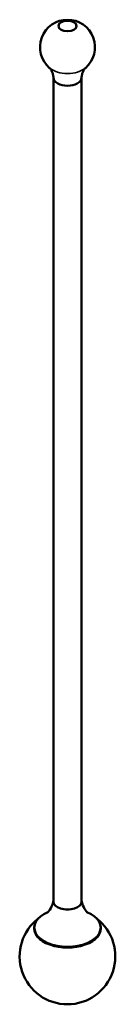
# Model space of a CAD drawing. Header units: millimetres. Extents: x 229 to 600, y 47 to 549.
# Tile 2 of 2: x 566 to 600, y 99 to 449. Entities that reach past the tile are written whole.
import ezdxf

# ---------------------------------------------------------------- set-up
doc = ezdxf.new("R2010")
doc.units = ezdxf.units.MM
doc.header["$LTSCALE"] = 2
doc.layers.add('Visibile (ISO)', color=7, linetype='Continuous', lineweight=50)
doc.layers.add('Visibile sottile (ISO)', color=7, linetype='Continuous', lineweight=35)

msp = doc.modelspace()

# ---------------------------------------------------------------- linework, layer by layer
at = {"layer": 'Visibile (ISO)'}
for p, q in [((577.58, 135.65), (577.58, 427.91)), ((587.58, 135.65), (587.58, 427.91)), ((570.78, 126.34), (570.78, 126.09)), ((594.38, 126.34), (594.38, 126.09))]:
    msp.add_line(p, q, dxfattribs=at)
for centre, radius, start, end in [((582.58, 438.77), 9.75, 310.6625, 229.3375), ((582.58, 116.13), 17, 127.3894, 52.6106)]:
    msp.add_arc(centre, radius, start, end, dxfattribs=at)
msp.add_ellipse((582.58, 446.28), major_axis=(-3.25, 0), ratio=0.57735, dxfattribs=at)
for centre, major_axis, start_param, end_param in [((582.58, 427.95), (5, 0), 3.16817, 6.256608), ((582.58, 427.95), (5, 0), 3.16817, 6.256608), ((582.58, 135.65), (-5, 0), 0, 3.141593), ((582.58, 135.65), (-5, 0), 0, 3.141593), ((582.58, 126.34), (11.8, 0), 2.198275, 7.226503), ((582.58, 126.09), (11.84, 0), 3.031979, 6.392799), ((582.58, 126.09), (11.8, 0), 3.141593, 6.283185)]:
    msp.add_ellipse(centre, major_axis=major_axis, ratio=0.57735, start_param=start_param, end_param=end_param, dxfattribs=at)
for points, knots in [([(577.59, 427.88), (577.57, 428.3), (577.5, 428.72), (577.32, 429.49), (577.19, 429.83), (576.93, 430.41), (576.8, 430.65), (576.55, 431.02), (576.45, 431.15), (576.29, 431.32), (576.24, 431.36), (576.23, 431.37)], [3.6917688, 3.6917688, 3.6917688, 3.6917688, 3.8048073, 3.8048073, 3.9178458, 3.9178458, 4.0308843, 4.0308843, 4.1439227, 4.1439227, 4.2569612, 4.2569612, 4.2569612, 4.2569612]), ([(588.94, 431.37), (588.92, 431.36), (588.87, 431.32), (588.72, 431.15), (588.61, 431.02), (588.37, 430.65), (588.23, 430.41), (587.97, 429.83), (587.85, 429.49), (587.66, 428.72), (587.6, 428.3), (587.58, 427.88)], [6.2150143, 6.2150143, 6.2150143, 6.2150143, 6.3280528, 6.3280528, 6.4410913, 6.4410913, 6.5541297, 6.5541297, 6.6671682, 6.6671682, 6.7802067, 6.7802067, 6.7802067, 6.7802067]), ([(575.4, 131.62), (575.4, 131.62), (575.46, 131.66), (575.74, 131.94), (576.02, 132.23), (576.72, 133.29), (577.17, 134.17), (577.51, 135.45), (577.55, 135.63), (577.58, 135.81)], [3.2573462, 3.2573462, 3.2573462, 3.2573462, 3.3851839, 3.3851839, 3.5615155, 3.5615155, 3.7775937, 3.7775937, 3.810589, 3.810589, 3.810589, 3.810589]), ([(587.58, 135.81), (587.82, 134.65), (588.24, 133.69), (589.05, 132.32), (589.42, 131.93), (589.72, 131.66), (589.77, 131.62), (589.77, 131.62)], [0.9018, 0.9018, 0.9018, 0.9018, 1.1151662, 1.1151662, 1.337603, 1.337603, 1.4550428, 1.4550428, 1.4550428, 1.4550428])]:
    msp.add_open_spline(points, degree=3, knots=knots, dxfattribs=at)
at = {"layer": 'Visibile sottile (ISO)'}
msp.add_ellipse((582.58, 433.84), major_axis=(7.65, 0), ratio=0.57735, start_param=3.733362, end_param=5.691416, dxfattribs=at)

doc.saveas('drawing.dxf')
